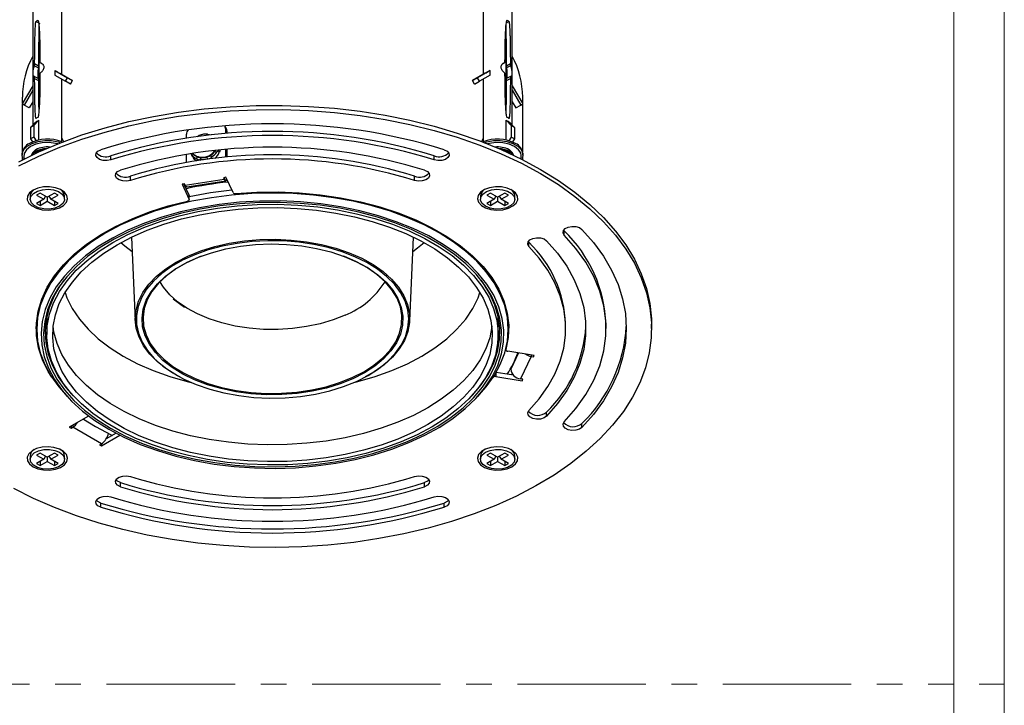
# Model space of a CAD drawing. Header units: millimetres. Extents: x 0 to 594, y 0 to 420.
# Tile 5 of 6: x 399 to 594, y 206 to 341. Entities that reach past the tile are written whole.
import ezdxf

# ---------------------------------------------------------------- set-up
doc = ezdxf.new("R2010")
doc.units = ezdxf.units.MM
doc.header["$LTSCALE"] = 2
doc.linetypes.add('CENTERX2', pattern=[20.32, 12.7, -2.54, 2.54, -2.54])
for name, color, linetype, lineweight in [('DGA-lighting', 7, 'Continuous', 0), ('DGA-quote', 251, 'Continuous', 0), ('DGA-txt', 7, 'Continuous', 0)]:
    doc.layers.add(name, color=color, linetype=linetype, lineweight=lineweight)

msp = doc.modelspace()

# ---------------------------------------------------------------- linework, layer by layer
at = {"layer": 'DGA-lighting', "linetype": 'Continuous', "lineweight": 25}
for p, q in [((401.76, 347.27), (401.76, 320.53)), ((407.56, 330.53), (407.56, 347.27)), ((490.86, 347.27), (490.86, 330.53)), ((496.66, 320.53), (496.66, 347.27)), ((402.44, 341.04), (403.16, 340.63)), ((495.48, 340.75), (495.98, 341.04)), ((402.96, 340.55), (402.96, 323.75)), ((495.46, 322.9), (495.46, 340.49)), ((403.21, 333.24), (403.21, 332.88)), ((495.21, 332.88), (495.21, 333.24)), ((402.15, 332.26), (402.15, 332.63)), ((402.9, 332.2), (402.15, 332.63)), ((402.15, 332.26), (402.9, 331.83)), ((402.9, 332.2), (402.9, 331.83)), ((403.21, 332.88), (403.75, 332.57)), ((406.16, 331.34), (406.16, 330.42)), ((406.16, 331.34), (408.66, 329.9)), ((492.26, 331.34), (489.76, 329.9)), ((492.26, 330.42), (492.26, 331.34)), ((495.21, 332.88), (494.7, 332.58)), ((496.27, 332.63), (495.52, 332.2)), ((496.27, 332.26), (495.52, 331.83)), ((495.52, 331.83), (495.52, 332.2)), ((496.27, 332.63), (496.27, 332.26)), ((402.15, 329.77), (402.15, 330.14)), ((402.15, 330.14), (402.9, 329.71)), ((402.15, 329.77), (402.9, 329.34)), ((402.9, 329.71), (402.9, 329.34)), ((403.21, 330.76), (403.21, 330.39)), ((406.16, 330.42), (408.26, 329.2)), ((407.15, 330.77), (409.65, 329.32)), ((407.56, 317.2), (407.56, 329.61)), ((408.26, 329.2), (408.66, 329.9)), ((409.65, 329.32), (408.66, 329.9)), ((409.25, 328.63), (409.65, 329.32)), ((491.27, 330.77), (488.77, 329.32)), ((488.77, 329.32), (489.76, 329.9)), ((489.17, 328.63), (488.77, 329.32)), ((490.16, 329.2), (489.76, 329.9)), ((492.26, 330.42), (490.16, 329.2)), ((490.86, 329.61), (490.86, 317.2)), ((495.21, 330.39), (495.21, 330.76)), ((496.27, 330.14), (495.52, 329.71)), ((495.52, 329.34), (496.27, 329.77)), ((495.52, 329.34), (495.52, 329.71)), ((496.27, 330.14), (496.27, 329.77)), ((401.76, 328.32), (399.68, 324.71)), ((401.76, 327.4), (400.08, 324.48)), ((409.25, 328.63), (408.26, 329.2)), ((489.17, 328.63), (490.16, 329.2)), ((496.66, 328.32), (498.75, 324.71)), ((496.66, 327.4), (498.35, 324.48)), ((399.71, 326.04), (399.71, 324.77)), ((498.71, 324.77), (498.71, 326.04)), ((400.08, 324.48), (399.68, 324.71)), ((399.71, 324.69), (399.71, 315.25)), ((401.07, 323.91), (400.08, 324.48)), ((401.76, 325.11), (401.07, 323.91)), ((496.66, 325.11), (497.36, 323.91)), ((497.36, 323.91), (498.35, 324.48)), ((498.35, 324.48), (498.75, 324.71)), ((498.71, 315.25), (498.71, 324.69)), ((402.96, 321.5), (401.98, 320.45)), ((402.96, 317.56), (402.96, 321.5)), ((495.47, 317.56), (495.47, 321.5)), ((495.47, 321.5), (496.45, 320.45)), ((402.32, 321.13), (401.34, 320.08)), ((401.98, 320.45), (401.34, 320.08)), ((401.34, 320.08), (401.34, 317.79)), ((401.98, 320.45), (401.98, 318.16)), ((440.08, 319.75), (439.82, 320.31)), ((439.91, 319.9), (439.91, 318.85)), ((440.17, 319.34), (439.91, 319.9)), ((496.1, 321.13), (497.08, 320.08)), ((496.45, 320.45), (496.45, 318.16)), ((497.08, 320.08), (496.45, 320.45)), ((497.08, 320.08), (497.08, 317.79)), ((401.98, 318.16), (401.34, 317.79)), ((401.34, 317.79), (401.74, 317.19)), ((401.98, 318.16), (402.45, 317.44)), ((407.56, 317.92), (407.86, 317.25)), ((432.18, 317.94), (432.18, 318.7)), ((436.4, 318.73), (437.07, 318.58)), ((440.17, 319.34), (440.17, 318.87)), ((490.86, 317.92), (490.56, 317.25)), ((496.45, 318.16), (495.97, 317.44)), ((497.08, 317.79), (496.45, 318.16)), ((497.08, 317.79), (496.68, 317.19)), ((439.91, 315.7), (439.91, 314.18)), ((440.17, 315.73), (440.17, 314.21)), ((399.66, 314.85), (399.66, 314.61)), ((399.71, 314.21), (399.71, 313.66)), ((402.61, 315.22), (402.11, 314.82)), ((417.21, 313.64), (417.21, 314.46)), ((432.18, 313.14), (432.18, 314.73)), ((433.11, 314.82), (433.27, 314.47)), ((433.48, 314.81), (433.18, 314.72)), ((433.18, 314.72), (433.25, 314.55)), ((433.43, 314.16), (433.36, 314.33)), ((434.38, 314.25), (434.14, 313.92)), ((434.68, 314.17), (434.87, 314.14)), ((435.11, 314.11), (434.83, 313.72)), ((434.83, 313.72), (434.9, 313.58)), ((435.1, 314.11), (434.87, 314.14)), ((436.22, 314.23), (436.3, 313.86)), ((436.96, 314.57), (437.05, 314.18)), ((437.05, 314.18), (437.12, 314.01)), ((437.79, 315.33), (438.17, 315.16)), ((438.67, 315.29), (438.78, 315.25)), ((438.78, 315.25), (438.7, 315.41)), ((481.21, 313.64), (481.21, 314.46)), ((498.71, 313.66), (498.71, 314.21)), ((498.76, 314.61), (498.76, 314.85)), ((421.09, 309.6), (421.09, 310.42)), ((431.92, 308.65), (439.65, 309.84)), ((440, 310.2), (439.52, 310.12)), ((439.52, 310.12), (439.65, 309.84)), ((439.65, 310.14), (439.65, 309.84)), ((441.4, 307.19), (440, 310.2)), ((477.33, 309.6), (477.33, 310.42)), ((431.79, 308.93), (431.31, 308.85)), ((431.31, 308.85), (432.7, 305.84)), ((432.7, 306.66), (431.66, 308.91)), ((431.92, 308.65), (431.79, 308.93)), ((432.23, 308.3), (439.95, 309.5)), ((401.26, 306.52), (401.26, 305.87)), ((403.25, 307.09), (402.54, 306.69)), ((402.54, 306.69), (403.96, 305.87)), ((403.96, 305.87), (402.54, 305.05)), ((404.66, 306.28), (403.25, 307.09)), ((404.33, 306.47), (403.96, 305.87)), ((406.08, 307.09), (404.66, 306.28)), ((404.66, 306.28), (404.66, 305.46)), ((404.99, 306.47), (405.37, 305.87)), ((405.37, 305.87), (406.79, 306.69)), ((406.79, 305.05), (405.37, 305.87)), ((406.79, 306.69), (406.08, 307.09)), ((408.06, 305.87), (408.06, 306.52)), ((432.7, 305.84), (432.7, 306.66)), ((432.72, 305.77), (432.72, 306.59)), ((490.36, 306.52), (490.36, 305.87)), ((492.34, 307.09), (491.64, 306.69)), ((491.64, 306.69), (493.05, 305.87)), ((493.05, 305.87), (491.64, 305.05)), ((493.76, 306.28), (492.34, 307.09)), ((493.43, 306.47), (493.05, 305.87)), ((495.17, 307.09), (493.76, 306.28)), ((493.76, 306.28), (493.76, 305.46)), ((494.09, 306.47), (494.47, 305.87)), ((494.47, 305.87), (495.88, 306.69)), ((495.88, 305.05), (494.47, 305.87)), ((495.88, 306.69), (495.17, 307.09)), ((497.16, 305.87), (497.16, 306.52)), ((402.54, 305.05), (403.25, 304.65)), ((403.25, 304.65), (404.66, 305.46)), ((403.25, 305.46), (403.25, 304.65)), ((404.66, 305.46), (406.08, 304.65)), ((406.08, 305.46), (406.08, 304.65)), ((406.08, 304.65), (406.79, 305.05)), ((491.64, 305.05), (492.34, 304.65)), ((492.34, 304.65), (493.76, 305.46)), ((492.34, 305.46), (492.34, 304.65)), ((493.76, 305.46), (495.17, 304.65)), ((495.17, 305.46), (495.17, 304.65)), ((495.17, 304.65), (495.88, 305.05)), ((421.29, 298.35), (422.06, 281.85)), ((476.36, 281.85), (477.13, 298.35)), ((506.94, 299.6), (506.81, 299.76)), ((506.94, 298.79), (506.94, 299.6)), ((499.94, 297.37), (499.82, 297.52)), ((499.94, 296.55), (499.94, 297.37)), ((431.78, 284.43), (429.54, 286.1)), ((402.63, 282.63), (402.56, 281.13)), ((404.56, 282.75), (404.56, 279.09)), ((493.86, 279.09), (493.86, 282.75)), ((495.86, 281.13), (495.79, 282.63)), ((402.56, 281.13), (402.56, 280.15)), ((495.86, 280.15), (495.86, 281.13)), ((507.21, 280.32), (507.21, 281.13)), ((515.21, 280.32), (515.21, 281.13)), ((524.21, 280.32), (524.21, 281.13)), ((495.39, 276.33), (495.39, 276.08)), ((495.4, 276.36), (495.4, 276.13)), ((500.97, 275), (495.76, 275.81)), ((497.85, 275.48), (496.36, 272.27)), ((500.36, 274.8), (498.29, 270.33)), ((500.36, 275.09), (500.36, 274.8)), ((500.36, 274.8), (500.84, 274.72)), ((500.84, 275.02), (500.84, 274.72)), ((500.84, 274.72), (500.97, 275)), ((493.43, 271.57), (493.43, 270.79)), ((493.43, 270.79), (498.64, 269.98)), ((496.88, 271.07), (493.45, 271.6)), ((496.36, 272.42), (496.36, 272.27)), ((496.66, 271.1), (496.66, 271.34)), ((498.77, 270.26), (498.29, 270.33)), ((498.64, 270.28), (498.64, 269.98)), ((498.64, 269.98), (498.77, 270.26)), ((407.84, 267.7), (408.6, 266.87)), ((489.82, 266.87), (490.58, 267.7)), ((412.81, 262.97), (412.86, 263.01)), ((503.44, 262.96), (503.44, 263.78)), ((412.81, 262.97), (408.99, 260.77)), ((409.7, 261.18), (409.7, 260.77)), ((411.82, 262.41), (414.21, 260.93)), ((510.43, 260.73), (510.43, 261.54)), ((408.99, 260.77), (409.35, 260.57)), ((409.35, 260.98), (409.35, 260.57)), ((409.35, 260.57), (409.7, 260.77)), ((415.36, 257.51), (409.7, 260.77)), ((415.36, 257.1), (419.02, 259.21)), ((418.27, 259.6), (416.29, 258.46)), ((415.36, 257.51), (415, 257.3)), ((415, 257.3), (415.36, 257.1)), ((415.36, 257.51), (415.36, 257.1)), ((403.25, 255.66), (402.54, 255.25)), ((402.54, 255.25), (403.96, 254.44)), ((404.66, 254.84), (403.25, 255.66)), ((406.08, 255.66), (404.66, 254.84)), ((405.37, 254.44), (406.79, 255.25)), ((406.79, 255.25), (406.08, 255.66)), ((492.34, 255.66), (491.64, 255.25)), ((491.64, 255.25), (493.05, 254.44)), ((493.76, 254.84), (492.34, 255.66)), ((495.17, 255.66), (493.76, 254.84)), ((494.47, 254.44), (495.88, 255.25)), ((495.88, 255.25), (495.17, 255.66)), ((401.26, 255.09), (401.26, 254.44)), ((403.96, 254.44), (402.54, 253.62)), ((402.54, 253.62), (403.25, 253.21)), ((403.25, 253.21), (404.66, 254.03)), ((403.25, 254.03), (403.25, 253.21)), ((404.33, 255.04), (403.96, 254.44)), ((404.66, 254.84), (404.66, 254.03)), ((404.66, 254.03), (406.08, 253.21)), ((404.99, 255.04), (405.37, 254.44)), ((406.79, 253.62), (405.37, 254.44)), ((406.08, 254.03), (406.08, 253.21)), ((406.08, 253.21), (406.79, 253.62)), ((408.06, 254.44), (408.06, 255.09)), ((490.36, 255.09), (490.36, 254.44)), ((493.05, 254.44), (491.64, 253.62)), ((491.64, 253.62), (492.34, 253.21)), ((492.34, 253.21), (493.76, 254.03)), ((492.34, 254.03), (492.34, 253.21)), ((493.43, 255.04), (493.05, 254.44)), ((493.76, 254.84), (493.76, 254.03)), ((493.76, 254.03), (495.17, 253.21)), ((494.09, 255.04), (494.47, 254.44)), ((495.88, 253.62), (494.47, 254.44)), ((495.17, 254.03), (495.17, 253.21)), ((495.17, 253.21), (495.88, 253.62)), ((497.16, 254.44), (497.16, 255.09)), ((419.15, 249.01), (419.15, 249.83)), ((479.27, 249.01), (479.27, 249.83)), ((415.27, 244.97), (415.27, 245.79)), ((483.15, 244.97), (483.15, 245.79))]:
    msp.add_line(p, q, dxfattribs=at)
at = {"layer": 'DGA-lighting', "linetype": 'Continuous', "lineweight": 25, "flags": 128}
for points in [[(398.99, 313.29), (402.96, 315.22), (407.14, 316.98), (411.52, 318.57), (416.09, 319.98), (420.81, 321.21), (425.67, 322.24), (430.63, 323.08), (435.69, 323.72), (440.81, 324.16), (445.98, 324.39), (451.15, 324.42), (456.32, 324.23), (461.46, 323.85), (466.53, 323.26), (471.52, 322.47), (476.41, 321.48), (481.17, 320.3), (485.77, 318.94), (490.2, 317.39), (494.44, 315.67), (498.46, 313.79), (502.24, 311.75)], [(398.99, 312.48), (402.96, 314.4), (407.14, 316.16), (411.52, 317.75), (416.09, 319.16), (420.81, 320.39), (425.67, 321.42), (430.63, 322.26), (435.69, 322.9), (440.81, 323.34), (445.98, 323.57), (451.15, 323.6), (456.32, 323.42), (461.46, 323.03), (466.53, 322.44), (471.52, 321.65), (476.41, 320.67), (481.17, 319.49), (485.77, 318.12), (490.2, 316.57), (494.44, 314.85), (498.46, 312.97), (502.24, 310.93)], [(440.08, 319.75), (440.14, 319.58), (440.17, 319.34)], [(399.66, 314.61), (399.69, 314.9), (400.01, 315.67), (400.68, 316.35), (401.64, 316.91), (402.83, 317.29), (404.15, 317.48), (405.51, 317.45), (406.81, 317.21), (407.33, 317.05)], [(406.71, 316.81), (406.31, 316.9), (405, 317.07), (403.66, 317.01), (402.41, 316.74), (401.34, 316.28), (400.54, 315.66), (400.07, 314.94), (399.98, 314.17), (400.05, 313.83)], [(402.4, 315.67), (401.76, 315.14), (401.48, 314.53)], [(403.96, 315.66), (403.49, 315.57), (402.61, 315.22)], [(417.21, 313.64), (416.47, 313.5), (415.69, 313.54), (415, 313.75), (414.5, 314.09), (414.26, 314.52), (414.32, 314.97), (414.68, 315.37), (415.27, 315.66)], [(483.15, 315.66), (483.74, 315.37), (484.1, 314.97), (484.17, 314.52), (483.93, 314.09), (483.42, 313.75), (482.73, 313.54), (481.95, 313.5), (481.21, 313.64)], [(491.09, 317.05), (491.61, 317.21), (492.91, 317.45), (494.27, 317.48), (495.59, 317.29), (496.78, 316.91), (497.74, 316.35), (498.41, 315.67), (498.73, 314.9), (498.76, 314.61)], [(498.17, 315.29), (497.88, 315.66), (497.08, 316.28), (496.01, 316.74), (494.76, 317.01), (493.42, 317.07), (492.12, 316.9), (491.72, 316.81)], [(496.95, 314.53), (496.66, 315.14), (496.02, 315.67)], [(399.89, 313.75), (399.74, 314.12), (399.66, 314.61)], [(402.4, 315.34), (401.76, 314.82), (401.61, 314.59)], [(496.81, 314.59), (496.66, 314.82), (496.02, 315.34)], [(498.76, 314.61), (498.69, 314.12), (498.53, 313.75)], [(502.24, 311.75), (505.78, 309.56), (509.04, 307.24), (512.02, 304.8), (514.7, 302.24), (517.06, 299.58), (519.11, 296.84), (520.82, 294.01), (522.18, 291.13), (523.21, 288.2), (523.87, 285.24), (524.19, 282.25), (524.21, 281.13)], [(502.24, 310.93), (505.78, 308.75), (509.04, 306.43), (512.02, 303.98), (514.7, 301.42), (517.06, 298.76), (519.11, 296.02), (520.82, 293.2), (522.18, 290.31), (523.21, 287.38), (523.87, 284.42), (524.19, 281.44), (524.14, 278.45), (523.74, 275.47), (522.98, 272.51), (521.87, 269.59), (520.42, 266.72), (518.63, 263.92), (516.5, 261.19), (514.06, 258.56), (511.3, 256.03), (508.25, 253.61), (504.92, 251.33), (501.32, 249.18), (497.48, 247.18), (493.4, 245.33), (489.11, 243.66), (484.64, 242.15), (479.99, 240.83), (475.2, 239.7), (470.28, 238.76), (465.27, 238.02), (460.18, 237.49), (455.03, 237.15), (449.86, 237.02), (444.68, 237.1), (439.53, 237.38), (434.42, 237.87), (429.38, 238.56), (424.44, 239.45), (419.62, 240.53), (414.93, 241.81), (410.41, 243.26), (406.08, 244.9), (401.95, 246.7), (398.04, 248.66)], [(421.09, 309.6), (420.35, 309.46), (419.57, 309.5), (418.88, 309.71), (418.37, 310.05), (418.14, 310.48), (418.2, 310.93), (418.56, 311.33), (419.15, 311.62)], [(439.65, 309.84), (439.75, 309.66), (439.85, 309.54), (439.94, 309.5), (440.01, 309.53), (440.08, 309.64), (440.13, 309.82), (440.14, 309.89)], [(479.27, 311.62), (479.87, 311.33), (480.22, 310.93), (480.29, 310.48), (480.05, 310.05), (479.55, 309.71), (478.85, 309.5), (478.07, 309.46), (477.33, 309.6)], [(401.84, 307.67), (401.13, 307.11), (400.73, 306.46), (400.69, 305.77), (401, 305.11), (401.63, 304.53), (402.54, 304.08), (403.63, 303.8), (404.81, 303.73), (405.98, 303.85), (407.04, 304.18), (407.88, 304.66), (408.44, 305.27), (408.66, 305.95), (408.53, 306.63), (408.05, 307.26), (407.27, 307.78), (406.26, 308.15), (405.11, 308.33), (403.92, 308.3), (402.79, 308.08), (401.84, 307.67)], [(407.07, 304.48), (406.16, 304.11), (405.08, 303.92), (403.97, 303.95), (402.92, 304.18), (402.07, 304.6), (401.5, 305.16), (401.27, 305.79), (401.41, 306.43), (401.9, 307.01), (402.69, 307.47), (403.69, 307.75), (404.8, 307.83), (405.9, 307.7), (406.86, 307.37), (407.58, 306.87), (407.99, 306.27), (408.04, 305.63), (407.72, 305.01), (407.07, 304.48)], [(432.23, 308.3), (432.21, 308.3), (432.12, 308.34), (432.02, 308.46), (431.92, 308.65)], [(496.59, 307.67), (495.63, 308.08), (494.5, 308.3), (493.31, 308.33), (492.16, 308.15), (491.15, 307.78), (490.37, 307.26), (489.9, 306.63), (489.76, 305.95), (489.98, 305.27), (490.54, 304.66), (491.38, 304.18), (492.44, 303.85), (493.61, 303.73), (494.79, 303.8), (495.89, 304.08), (496.79, 304.53), (497.43, 305.11), (497.73, 305.77), (497.69, 306.46), (497.3, 307.11), (496.59, 307.67)], [(491.36, 304.48), (490.7, 305.01), (490.39, 305.63), (490.43, 306.27), (490.84, 306.87), (491.56, 307.37), (492.52, 307.7), (493.62, 307.83), (494.73, 307.75), (495.73, 307.47), (496.53, 307.01), (497.02, 306.43), (497.16, 305.79), (496.93, 305.16), (496.35, 304.6), (495.5, 304.18), (494.46, 303.95), (493.34, 303.92), (492.27, 304.11), (491.36, 304.48)], [(490.58, 267.7), (491.49, 268.77), (493.05, 270.94), (494.27, 273.18), (495.15, 275.48), (495.68, 277.81), (495.86, 280.15), (495.68, 282.5), (495.15, 284.83), (494.27, 287.12), (493.05, 289.36), (491.49, 291.53), (489.61, 293.62), (487.42, 295.6), (484.95, 297.46), (482.2, 299.2), (479.2, 300.78), (475.97, 302.21), (472.54, 303.48), (468.93, 304.56), (465.17, 305.46), (461.29, 306.17), (457.31, 306.67), (453.28, 306.98), (449.21, 307.08), (445.15, 306.98), (441.11, 306.67), (437.14, 306.17), (433.26, 305.46), (429.5, 304.56), (425.89, 303.48), (422.45, 302.21), (419.23, 300.78), (416.22, 299.2), (413.48, 297.46), (411, 295.6), (408.81, 293.62), (406.93, 291.53), (405.37, 289.36), (404.15, 287.12), (403.27, 284.83), (402.74, 282.5), (402.56, 280.15), (402.74, 277.81), (403.27, 275.48), (404.15, 273.18), (405.37, 270.94), (406.93, 268.77), (407.84, 267.7)], [(432.7, 306.66), (432.72, 306.61), (432.72, 306.59)], [(441.96, 306.98), (446.12, 307.25), (450.31, 307.3), (454.49, 307.13), (458.63, 306.75), (462.69, 306.16), (466.64, 305.36), (470.45, 304.36), (474.1, 303.16), (477.54, 301.79), (480.75, 300.24), (483.72, 298.53), (486.4, 296.67), (488.79, 294.68), (490.86, 292.58), (492.59, 290.38), (493.98, 288.1), (495, 285.75), (495.66, 283.36), (495.95, 280.95), (495.86, 278.53), (495.4, 276.13)], [(405.56, 270.66), (404.85, 271.81), (403.71, 274.13), (402.93, 276.51), (402.52, 278.92), (402.49, 281.33), (402.84, 283.74), (403.56, 286.13), (404.64, 288.46), (406.08, 290.73), (407.87, 292.92), (409.99, 295.01), (412.43, 296.97), (415.16, 298.81), (418.16, 300.49), (421.42, 302.02), (424.89, 303.37), (428.56, 304.53), (432.4, 305.5)], [(416.83, 260.4), (419.81, 258.82), (423.03, 257.4), (426.46, 256.15), (430.06, 255.07), (433.81, 254.19), (437.68, 253.5), (441.65, 253.02), (445.67, 252.73), (449.72, 252.65), (453.76, 252.78), (457.77, 253.12), (461.72, 253.66), (465.56, 254.39), (469.28, 255.33), (472.84, 256.44), (476.21, 257.74), (479.38, 259.2), (482.31, 260.81), (484.97, 262.57), (487.36, 264.46), (489.45, 266.47), (491.23, 268.57), (492.67, 270.75), (493.78, 273), (494.54, 275.3), (494.94, 277.63), (494.99, 279.97), (494.67, 282.3), (494, 284.61), (492.98, 286.87), (491.62, 289.07), (489.93, 291.2), (487.91, 293.23), (485.6, 295.15), (483, 296.94), (480.13, 298.6), (477.03, 300.1), (473.7, 301.43), (470.18, 302.6), (466.5, 303.57), (462.69, 304.36), (458.77, 304.95), (454.77, 305.34), (450.73, 305.52), (446.68, 305.49), (442.65, 305.26), (438.67, 304.82), (434.77, 304.18), (430.98, 303.35), (427.34, 302.32), (423.87, 301.12), (420.6, 299.74), (417.55, 298.2), (414.75, 296.51), (412.22, 294.68), (409.98, 292.73), (408.04, 290.68), (406.43, 288.53), (405.15, 286.31), (404.22, 284.03), (403.64, 281.72), (403.41, 279.38), (403.55, 277.05), (404.04, 274.72), (404.89, 272.44), (406.08, 270.2), (407.61, 268.04), (409.46, 265.96), (411.63, 263.98), (414.09, 262.12), (416.83, 260.4)], [(417.18, 260.6), (420.14, 259.04), (423.32, 257.63), (426.71, 256.4), (430.27, 255.34), (433.98, 254.46), (437.81, 253.78), (441.73, 253.3), (445.71, 253.02), (449.71, 252.94), (453.71, 253.07), (457.68, 253.4), (461.58, 253.93), (465.38, 254.66), (469.06, 255.58), (472.58, 256.69), (475.92, 257.97), (479.05, 259.41), (481.94, 261.01), (484.58, 262.75), (486.95, 264.62), (489.01, 266.61), (490.77, 268.68), (492.2, 270.85), (493.29, 273.07), (494.04, 275.34), (494.44, 277.65), (494.49, 279.96), (494.18, 282.27), (493.51, 284.55), (492.51, 286.79), (491.16, 288.97), (489.48, 291.07), (487.49, 293.07), (485.2, 294.97), (482.63, 296.75), (479.8, 298.38), (476.72, 299.87), (473.43, 301.19), (469.96, 302.34), (466.32, 303.31), (462.54, 304.09), (458.66, 304.67), (454.71, 305.05), (450.71, 305.23), (446.71, 305.2), (442.72, 304.97), (438.78, 304.54), (434.93, 303.91), (431.18, 303.08), (427.58, 302.07), (424.15, 300.88), (420.91, 299.51), (417.9, 297.99), (415.13, 296.32), (412.62, 294.51), (410.4, 292.58), (408.49, 290.55), (406.9, 288.43), (405.63, 286.23), (404.71, 283.98), (404.14, 281.69), (403.91, 279.38), (404.05, 277.07), (404.53, 274.77), (405.37, 272.51), (406.55, 270.3), (408.06, 268.16), (409.9, 266.1), (412.04, 264.14), (414.47, 262.31), (417.18, 260.6)], [(480.78, 260.87), (477.83, 259.31), (474.64, 257.9), (471.25, 256.67), (467.68, 255.62), (463.96, 254.76), (460.12, 254.1), (456.2, 253.63), (452.22, 253.37), (448.21, 253.32), (444.21, 253.48), (440.26, 253.84), (436.37, 254.4), (432.59, 255.17), (428.94, 256.13), (425.46, 257.27), (422.16, 258.58), (419.09, 260.07), (416.25, 261.7), (413.69, 263.48), (411.41, 265.38), (409.43, 267.39), (407.77, 269.5), (406.45, 271.68), (405.47, 273.92), (404.84, 276.21), (404.57, 278.51), (404.66, 280.83), (405.11, 283.12), (405.91, 285.39), (407.07, 287.61), (408.56, 289.75), (410.38, 291.81), (412.51, 293.77), (414.94, 295.61), (417.64, 297.32), (420.6, 298.88), (423.78, 300.28), (427.18, 301.51), (430.75, 302.56), (434.46, 303.42), (438.3, 304.09), (442.23, 304.55), (446.21, 304.81), (450.21, 304.86), (454.21, 304.71), (458.17, 304.34), (462.05, 303.78), (465.83, 303.01), (469.48, 302.06), (472.97, 300.92), (476.26, 299.6), (479.34, 298.12), (482.17, 296.48), (484.74, 294.71), (487.02, 292.81), (488.99, 290.79), (490.65, 288.69), (491.98, 286.5), (492.95, 284.26), (493.58, 281.98), (493.85, 279.67), (493.76, 277.36), (493.31, 275.06), (492.51, 272.79), (491.36, 270.58), (489.86, 268.43), (488.05, 266.37), (485.91, 264.41), (483.49, 262.57), (480.78, 260.87)], [(479.97, 261.33), (477.09, 259.81), (473.98, 258.45), (470.68, 257.25), (467.2, 256.23), (463.58, 255.39), (459.84, 254.74), (456.02, 254.29), (452.14, 254.04), (448.24, 253.99), (444.34, 254.14), (440.49, 254.49), (436.7, 255.04), (433.02, 255.78), (429.46, 256.72), (426.07, 257.83), (422.86, 259.11), (419.86, 260.56), (417.1, 262.15), (414.6, 263.88), (412.38, 265.73), (410.45, 267.69), (408.84, 269.74), (407.55, 271.87), (406.6, 274.05), (405.98, 276.28), (405.72, 278.53), (405.81, 280.78), (406.25, 283.02), (407.03, 285.23), (408.15, 287.39), (409.61, 289.48), (411.38, 291.48), (413.45, 293.39), (415.82, 295.19), (418.45, 296.85), (421.33, 298.37), (424.44, 299.73), (427.74, 300.93), (431.22, 301.96), (434.84, 302.79), (438.58, 303.44), (442.41, 303.89), (446.29, 304.15), (450.19, 304.2), (454.08, 304.05), (457.94, 303.69), (461.72, 303.14), (465.41, 302.4), (468.96, 301.47), (472.35, 300.35), (475.56, 299.07), (478.56, 297.63), (481.32, 296.03), (483.82, 294.3), (486.04, 292.45), (487.97, 290.49), (489.58, 288.44), (490.87, 286.31), (491.83, 284.13), (492.44, 281.9), (492.7, 279.66), (492.61, 277.4), (492.18, 275.16), (491.39, 272.96), (490.27, 270.8), (488.82, 268.71), (487.05, 266.7), (484.97, 264.79), (482.6, 263), (479.97, 261.33)], [(432.4, 305.5), (432.48, 305.52), (432.56, 305.55), (432.62, 305.59), (432.67, 305.64), (432.7, 305.69), (432.72, 305.74), (432.72, 305.79), (432.7, 305.84)], [(506.94, 298.79), (506.7, 299.22), (506.76, 299.67), (507.12, 300.07), (507.72, 300.36), (508.46, 300.5), (509.24, 300.46), (509.93, 300.25), (510.43, 299.91)], [(499.94, 296.55), (499.7, 296.98), (499.77, 297.43), (500.12, 297.83), (500.72, 298.12), (501.46, 298.26), (502.24, 298.22), (502.93, 298.01), (503.44, 297.67)], [(506.94, 261.84), (509.25, 264.49), (511.2, 267.24), (512.78, 270.06), (513.96, 272.95), (514.76, 275.88), (515.16, 278.83), (515.16, 281.8), (514.76, 284.76), (513.96, 287.69), (512.78, 290.57), (511.2, 293.4), (509.25, 296.14), (506.94, 298.79)], [(510.43, 299.91), (512.73, 297.3), (514.69, 294.61), (516.3, 291.84), (517.57, 289.01), (518.48, 286.14), (519.03, 283.24), (519.21, 280.32), (519.03, 277.4), (518.48, 274.49), (517.57, 271.62), (516.3, 268.79), (514.69, 266.02), (512.73, 263.33), (510.43, 260.73)], [(421.42, 295.49), (420.01, 296.58), (419.21, 297.27)], [(465.81, 269.85), (468.13, 271.02), (470.19, 272.34), (471.98, 273.79), (473.48, 275.34), (474.66, 276.98), (475.51, 278.69), (476.01, 280.44), (476.17, 282.21), (475.97, 283.99), (475.43, 285.74), (474.54, 287.44), (473.32, 289.07), (471.79, 290.61), (469.97, 292.04), (467.87, 293.34), (465.53, 294.5), (462.98, 295.49), (460.25, 296.31), (457.37, 296.94), (454.39, 297.39), (451.34, 297.63), (448.27, 297.67), (445.2, 297.5), (442.19, 297.14), (439.27, 296.58), (436.48, 295.83), (433.85, 294.9), (431.43, 293.81), (429.23, 292.56), (427.3, 291.18), (425.65, 289.68), (424.31, 288.08), (423.3, 286.4), (422.62, 284.67), (422.29, 282.9), (422.31, 281.12), (422.68, 279.36), (423.4, 277.63), (424.45, 275.96), (425.83, 274.37), (427.51, 272.88), (429.47, 271.52), (431.69, 270.29), (434.14, 269.21), (436.79, 268.3), (439.6, 267.57), (442.53, 267.04), (445.55, 266.69), (448.62, 266.55), (451.69, 266.62), (454.74, 266.88), (457.71, 267.34), (460.57, 268), (463.28, 268.84), (465.81, 269.85)], [(465.11, 270.37), (462.59, 269.37), (459.89, 268.54), (457.03, 267.91), (454.07, 267.47), (451.03, 267.25), (447.98, 267.22), (444.93, 267.41), (441.95, 267.81), (439.07, 268.41), (436.34, 269.19), (433.78, 270.16), (431.44, 271.3), (429.35, 272.59), (427.54, 274.01), (426.03, 275.55), (424.85, 277.18), (424.01, 278.88), (423.52, 280.62), (423.4, 282.38), (423.63, 284.15), (424.23, 285.88), (425.18, 287.56), (426.46, 289.16), (428.06, 290.66), (429.96, 292.05), (432.13, 293.29), (434.54, 294.38), (437.16, 295.3), (439.95, 296.03), (442.86, 296.56), (445.87, 296.89), (448.92, 297.02), (451.97, 296.93), (454.99, 296.64), (457.93, 296.14), (460.74, 295.45), (463.39, 294.57), (465.84, 293.51), (468.06, 292.3), (470.02, 290.94), (471.68, 289.46), (473.03, 287.87), (474.04, 286.21), (474.7, 284.48), (475.01, 282.72), (474.95, 280.96), (474.54, 279.21), (473.76, 277.5), (472.65, 275.86), (471.2, 274.3), (469.44, 272.85), (467.41, 271.54), (465.11, 270.37)], [(432.49, 294.62), (435.04, 295.64), (437.77, 296.49), (440.65, 297.15), (443.64, 297.61), (446.71, 297.88), (449.81, 297.94), (452.9, 297.8), (455.94, 297.46), (458.9, 296.92), (461.73, 296.18), (464.39, 295.27), (466.86, 294.19), (469.1, 292.95), (471.08, 291.57), (472.77, 290.07), (474.16, 288.47), (475.22, 286.79), (475.94, 285.04), (476.31, 283.27), (476.33, 281.48), (476, 279.7), (475.32, 277.95), (474.3, 276.26), (472.95, 274.65), (471.29, 273.14), (469.34, 271.75), (467.57, 270.72)], [(479.22, 297.27), (477.89, 296.16), (477, 295.49)], [(499.94, 264.08), (501.97, 266.41), (503.69, 268.82), (505.07, 271.3), (506.12, 273.84), (506.82, 276.41), (507.17, 279.01), (507.17, 281.62), (506.82, 284.22), (506.12, 286.79), (505.07, 289.33), (503.69, 291.81), (501.97, 294.22), (499.94, 296.55)], [(503.44, 297.67), (505.61, 295.18), (507.44, 292.6), (508.92, 289.95), (510.04, 287.24), (510.79, 284.49), (511.16, 281.71), (511.16, 278.92), (510.79, 276.15), (510.04, 273.39), (508.92, 270.68), (507.44, 268.03), (505.61, 265.45), (503.44, 262.96)], [(430.85, 270.72), (430.41, 270.96), (428.3, 272.27), (426.46, 273.71), (424.92, 275.26), (423.69, 276.91), (422.8, 278.62), (422.25, 280.38), (422.05, 282.17), (422.21, 283.96), (422.72, 285.72), (423.57, 287.44), (424.76, 289.1), (426.27, 290.66), (428.08, 292.11), (430.16, 293.44), (432.49, 294.62)], [(435.09, 294.59), (434.66, 294.42), (432.26, 293.34), (430.11, 292.11), (428.23, 290.73), (426.63, 289.24), (425.36, 287.65), (424.42, 285.99), (423.83, 284.27), (423.59, 282.52), (423.72, 280.77), (424.2, 279.04), (425.03, 277.35), (426.21, 275.74), (427.7, 274.21), (429.5, 272.8), (431.57, 271.52), (433.9, 270.39), (436.43, 269.43), (439.15, 268.65), (442.01, 268.05), (444.97, 267.66), (447.99, 267.47), (451.02, 267.49), (454.03, 267.72), (456.97, 268.15), (459.81, 268.78), (462.49, 269.6), (464.99, 270.6), (464.99, 270.6)], [(464.99, 270.6), (467.27, 271.75), (469.29, 273.06), (471.03, 274.5), (472.47, 276.04), (473.58, 277.67), (474.34, 279.37), (474.76, 281.1), (474.81, 282.86), (474.51, 284.6), (473.85, 286.31), (472.84, 287.96), (471.51, 289.54), (469.86, 291.01), (467.92, 292.36), (465.72, 293.56), (463.34, 294.59)], [(408, 289.94), (407.18, 288.79), (405.92, 286.61), (405, 284.37), (404.43, 282.1), (404.21, 279.8), (404.35, 277.51), (404.83, 275.23), (405.66, 272.98), (406.83, 270.78), (408.33, 268.65), (409.8, 266.98)], [(463.56, 282.95), (461.2, 282.01), (458.65, 281.25), (455.96, 280.67), (453.17, 280.29), (450.32, 280.11), (447.45, 280.13), (444.61, 280.36), (441.83, 280.79), (439.17, 281.41), (436.67, 282.21), (434.35, 283.19), (432.26, 284.32), (430.42, 285.59), (428.87, 286.98), (427.63, 288.48), (426.95, 289.57)], [(488.63, 266.98), (488.75, 267.11), (490.49, 269.18), (491.92, 271.32), (493, 273.54), (493.75, 275.79), (494.14, 278.08), (494.19, 280.38), (493.88, 282.67), (493.22, 284.94), (492.22, 287.16), (490.88, 289.32), (490.43, 289.94)], [(408.17, 287.41), (408.55, 286.38), (409.6, 284.23), (411, 282.16), (412.72, 280.16), (414.75, 278.27), (417.07, 276.49), (419.67, 274.84), (422.52, 273.34), (425.6, 272), (428.88, 270.83), (432.34, 269.84), (433.12, 269.64)], [(465.3, 269.64), (466.09, 269.84), (469.54, 270.83), (472.82, 272), (475.9, 273.34), (478.75, 274.84), (481.35, 276.49), (483.68, 278.27), (485.71, 280.16), (487.43, 282.16), (488.82, 284.23), (489.88, 286.38), (490.26, 287.41)], [(402.6, 279.05), (402.52, 279.73), (402.47, 280.72)], [(479.97, 264.65), (477.09, 263.13), (473.98, 261.77), (470.68, 260.57), (467.2, 259.54), (463.58, 258.71), (459.84, 258.06), (456.02, 257.61), (452.14, 257.35), (448.24, 257.3), (444.34, 257.45), (440.49, 257.81), (436.7, 258.36), (433.02, 259.1), (429.46, 260.03), (426.07, 261.15), (422.86, 262.43), (419.86, 263.87), (417.1, 265.47), (414.6, 267.2), (412.38, 269.05), (410.45, 271.01), (408.84, 273.06), (407.55, 275.19), (406.6, 277.37), (405.98, 279.6), (405.81, 280.75)], [(492.62, 280.75), (492.61, 280.72), (492.18, 278.48), (491.39, 276.27), (490.27, 274.11), (488.82, 272.02), (487.05, 270.02), (484.97, 268.11), (482.6, 266.32), (479.97, 264.65)], [(495.96, 280.72), (495.86, 279.35), (495.82, 279.05)], [(495.4, 276.13), (495.39, 276.08), (495.4, 276.02), (495.43, 275.97), (495.47, 275.93), (495.53, 275.89), (495.6, 275.85), (495.67, 275.82), (495.76, 275.81)], [(503.44, 262.96), (502.93, 262.62), (502.24, 262.41), (501.46, 262.38), (500.72, 262.51), (500.12, 262.81), (499.77, 263.21), (499.7, 263.65), (499.94, 264.08)], [(510.43, 260.73), (509.93, 260.38), (509.24, 260.18), (508.46, 260.14), (507.72, 260.28), (507.12, 260.57), (506.76, 260.97), (506.7, 261.42), (506.94, 261.84)], [(414.21, 260.93), (417.3, 259.29), (417.54, 259.17)], [(401.84, 252.97), (402.79, 252.56), (403.92, 252.33), (405.11, 252.31), (406.26, 252.48), (407.27, 252.85), (408.05, 253.37), (408.53, 254), (408.66, 254.69), (408.44, 255.36), (407.88, 255.97), (407.04, 256.46), (405.98, 256.78), (404.81, 256.91), (403.63, 256.83), (402.54, 256.55), (401.63, 256.11), (401, 255.52), (400.69, 254.86), (400.73, 254.17), (401.13, 253.52), (401.84, 252.97)], [(407.07, 255.82), (407.72, 255.3), (408.04, 254.68), (407.99, 254.03), (407.58, 253.43), (406.86, 252.94), (405.9, 252.61), (404.8, 252.48), (403.69, 252.56), (402.69, 252.84), (401.9, 253.3), (401.41, 253.88), (401.27, 254.52), (401.5, 255.15), (402.07, 255.7), (402.92, 256.12), (403.97, 256.36), (405.08, 256.38), (406.16, 256.2), (407.07, 255.82)], [(496.59, 252.97), (497.3, 253.52), (497.69, 254.17), (497.73, 254.86), (497.43, 255.52), (496.79, 256.11), (495.89, 256.55), (494.79, 256.83), (493.61, 256.91), (492.44, 256.78), (491.38, 256.46), (490.54, 255.97), (489.98, 255.36), (489.76, 254.69), (489.9, 254), (490.37, 253.37), (491.15, 252.85), (492.16, 252.48), (493.31, 252.31), (494.5, 252.33), (495.63, 252.56), (496.59, 252.97)], [(491.36, 255.82), (492.27, 256.2), (493.34, 256.38), (494.46, 256.36), (495.5, 256.12), (496.35, 255.7), (496.93, 255.15), (497.16, 254.52), (497.02, 253.88), (496.53, 253.3), (495.73, 252.84), (494.73, 252.56), (493.62, 252.48), (492.52, 252.61), (491.56, 252.94), (490.84, 253.43), (490.43, 254.03), (490.39, 254.68), (490.7, 255.3), (491.36, 255.82)], [(419.15, 249.01), (418.56, 249.3), (418.2, 249.7), (418.14, 250.15), (418.37, 250.58), (418.88, 250.93), (419.57, 251.13), (420.35, 251.17), (421.09, 251.03)], [(419.15, 249.83), (418.56, 250.12), (418.25, 250.43)], [(477.33, 251.03), (478.07, 251.17), (478.85, 251.13), (479.55, 250.93), (480.05, 250.58), (480.29, 250.15), (480.22, 249.7), (479.87, 249.3), (479.27, 249.01)], [(480.17, 250.43), (479.87, 250.12), (479.27, 249.83)], [(415.27, 244.97), (414.68, 245.26), (414.32, 245.66), (414.26, 246.11), (414.5, 246.54), (415, 246.89), (415.69, 247.09), (416.47, 247.13), (417.21, 246.99)], [(415.27, 245.79), (414.68, 246.08), (414.37, 246.39)], [(481.21, 246.99), (481.95, 247.13), (482.73, 247.09), (483.42, 246.89), (483.93, 246.54), (484.17, 246.11), (484.1, 245.66), (483.74, 245.26), (483.15, 244.97)], [(484.05, 246.39), (483.74, 246.08), (483.15, 245.79)]]:
    msp.add_lwpolyline(points, dxfattribs=at)
at = {"layer": 'DGA-lighting', "linetype": 'Continuous', "lineweight": 25}
for centre, radius, start, end in [((403.98, 338.78), 2.73, 115.712, 124.2826), ((494.44, 338.78), 2.73, 55.7174, 64.288), ((417.46, 325.9), 17.74, 152.1671, 179.5413), ((480.85, 325.87), 17.86, 0.5513, 27.7403), ((403.98, 319.59), 2.73, 115.712, 124.2826), ((494.44, 319.59), 2.73, 55.7174, 64.288), ((449.21, 205.66), 115.12, 72.8546, 107.1454), ((433.5, 318.66), 1.32, 136.9864, 178.0412), ((438.95, 319.91), 0.952, 359.5968, 28.3667), ((404.68, 310.06), 7.7, 68.0361, 117.4852), ((449.21, 210.63), 108.64, 72.8713, 107.1287), ((449.21, 209.82), 108.64, 72.8713, 107.1287), ((493.74, 310.06), 7.7, 62.5148, 111.9639), ((402.14, 314.62), 2.49, 114.0627, 174.6172), ((404.64, 311.34), 4.87, 83.623, 117.3944), ((404.59, 311.18), 4.7, 91.5069, 117.6976), ((449.21, 214.09), 102.06, 72.8713, 107.1287), ((436.5, 316.13), 2.44, 338.7346, 347.6389), ((493.78, 311.34), 4.87, 62.6056, 96.377), ((493.84, 311.18), 4.7, 62.3024, 88.4931), ((494.13, 312.44), 3.24, 47.468, 83.9609), ((496.28, 314.62), 2.49, 5.3828, 65.9373), ((416.22, 316.77), 2.52, 222.8421, 293.2429), ((449.21, 219.18), 95.47, 72.8713, 107.1287), ((449.21, 218.36), 95.47, 72.8713, 107.1287), ((434.93, 315.85), 2.09, 212.8404, 247.601), ((435.03, 316.24), 2.1, 218.7254, 267.547), ((435.37, 317.08), 2.92, 227.638, 327.1624), ((435.15, 315.25), 2.03, 212.518, 241.1941), ((435.27, 317.11), 3.42, 262.6063, 287.5916), ((435.19, 317.46), 3.33, 265.5432, 324.134), ((435.35, 317.12), 3.03, 265.3552, 327.7719), ((435.34, 317.25), 3.52, 299.0542, 323.5463), ((435.69, 316.6), 3.39, 308.7633, 323.7957), ((482.18, 316.87), 2.61, 248.102, 315.813), ((496.79, 314.37), 1.66, 341.3343, 33.9133), ((420.1, 312.73), 2.52, 222.8421, 293.2429), ((478.3, 312.84), 2.61, 248.102, 315.813), ((448.61, 230.04), 79.64, 95.8865, 101.9568), ((402.94, 306.35), 1.68, 121.2307, 174.1206), ((406.45, 306.39), 1.62, 4.759, 59.8897), ((448.66, 232.89), 75.15, 95.7138, 102.2454), ((441.85, 307.54), 0.57, 217.7193, 281.1256), ((491.97, 306.39), 1.62, 120.1103, 175.241), ((495.49, 306.35), 1.68, 5.8794, 58.7693), ((488.11, 280.08), 27.12, 2.2205, 46.0431), ((483.4, 280.21), 23.83, 2.2205, 46.0431), ((457.46, 298.26), 16.49, 291.7026, 328.1826), ((485.67, 282.18), 25.58, 313.9966, 356.7363), ((490.22, 282.39), 29.04, 314.1271, 356.7203), ((478.55, 282.27), 20.34, 327.2325, 340.5625), ((500.75, 277.27), 2.51, 233.1127, 261.0358), ((493.29, 270.16), 0.646, 77.2954, 133.2797), ((498.51, 272.49), 2.17, 186.0231, 263.9752), ((501.71, 265.74), 2.61, 223.6786, 311.5291), ((408.2, 263.19), 2.85, 301.8691, 328.9108), ((508.7, 263.5), 2.61, 223.6786, 311.5291), ((413.69, 260.12), 3.1, 302.6459, 349.8266), ((402.77, 255.02), 1.51, 117.9589, 177.3924), ((406.51, 254.99), 1.56, 3.6604, 60.9883), ((491.92, 254.99), 1.56, 119.0117, 176.3396), ((495.65, 255.02), 1.51, 2.6076, 62.0411), ((449.21, 347.36), 102.06, 252.8713, 287.1287), ((449.21, 342.27), 95.47, 252.8713, 287.1287), ((449.21, 346.54), 102.06, 252.8713, 287.1287), ((449.21, 355.79), 115.12, 252.8546, 287.1454), ((449.21, 350.82), 108.64, 252.8713, 287.1287), ((449.21, 354.98), 115.12, 252.8546, 287.1454)]:
    msp.add_arc(centre, radius, start, end, dxfattribs=at)
for centre, major_axis, ratio, start_param, end_param in [((404.66, 332.2), (2.9, -1.67), 0.00007, 5.254041, 5.741615), ((493.76, 332.2), (2.9, 1.67), 0.00007, 3.683163, 4.170737), ((404.66, 323.48), (2.88, 2.46), 0.145127, 3.647655, 3.959259), ((493.76, 323.48), (2.88, -2.46), 0.145127, 5.465519, 5.777123), ((435.78, 316.19), (3.06, 0.39), 0.6188, 5.520943, 5.790876), ((435.78, 316.19), (0.46, 3.05), 0.958978, 2.172721, 2.27218), ((436.04, 315.63), (2.79, 1.11), 0.560276, 3.173552, 3.273011), ((435.78, 316.19), (3.03, -0.93), 0.872462, 4.422786, 4.692718), ((435.78, 316.19), (3.18, -0.28), 0.731954, 4.941236, 5.211169), ((436.04, 315.63), (1.53, 2.81), 0.808951, 4.78776, 5.057693)]:
    msp.add_ellipse(centre, major_axis=major_axis, ratio=ratio, start_param=start_param, end_param=end_param, dxfattribs=at)
for points, knots in [([(402.15, 332.63), (402.16, 334.01), (402.16, 336.06), (402.23, 338.68), (402.29, 340.05), (402.36, 340.76), (402.4, 340.96), (402.42, 341.01), (402.44, 341.03), (402.44, 341.04), (402.44, 341.04)], [0, 0, 0, 0, 0.4999439, 0.7499198, 0.9346252, 0.9814262, 0.9937703, 0.9974465, 0.9988093, 1, 1, 1, 1]), ([(402.8, 341.24), (402.8, 341.24), (402.8, 341.24), (402.81, 341.24), (402.82, 341.24), (402.84, 341.22), (402.92, 340.99), (402.97, 340.55), (403.02, 339.98), (403.06, 339.49), (403.09, 338.91), (403.12, 338.2), (403.19, 336.28), (403.2, 334.61), (403.21, 333.24)], [0, 0, 0, 0, 0.000547, 0.001117, 0.002401, 0.0059, 0.017723, 0.102519, 0.173537, 0.234139, 0.289027, 0.388872, 0.500058, 1, 1, 1, 1]), ([(495.21, 333.24), (495.22, 334.61), (495.23, 336.66), (495.34, 339.17), (495.43, 340.45), (495.53, 341.07), (495.58, 341.21), (495.6, 341.24), (495.62, 341.25), (495.62, 341.24), (495.63, 341.24)], [0, 0, 0, 0, 0.4999439, 0.7499198, 0.9346252, 0.9814262, 0.9937703, 0.9974465, 0.9988093, 1, 1, 1, 1]), ([(495.98, 341.04), (495.98, 341.04), (495.98, 341.04), (495.99, 341.03), (496, 341.01), (496.02, 340.96), (496.08, 340.65), (496.11, 340.17), (496.15, 339.55), (496.17, 339.02), (496.19, 338.41), (496.22, 337.67), (496.26, 335.68), (496.27, 334.01), (496.27, 332.63)], [0, 0, 0, 0, 0.000547, 0.001117, 0.002401, 0.0059, 0.017723, 0.102519, 0.173537, 0.234139, 0.289027, 0.388872, 0.500058, 1, 1, 1, 1]), ([(403.04, 339.68), (403, 338.56), (402.9, 336.02), (402.9, 333.57), (402.9, 332.2)], [0, 0, 0, 0, 0.439672, 1, 1, 1, 1]), ([(495.52, 332.2), (495.52, 333.58), (495.52, 335.64), (495.46, 338.09), (495.42, 339.22), (495.39, 339.64), (495.39, 339.7)], [0, 0, 0, 0, 0.55806, 0.837095, 0.976621, 1, 1, 1, 1]), ([(402.15, 330.14), (402.08, 330.15), (401.95, 330.16), (401.87, 330.38), (401.84, 330.72), (401.86, 331.16), (401.92, 331.62), (402.02, 332), (402.12, 332.2), (402.15, 332.26)], [0, 0, 0, 0, 0.16718, 0.334347, 0.49692, 0.637378, 0.775468, 0.931468, 1, 1, 1, 1]), ([(402.9, 331.83), (402.85, 331.65), (402.75, 331.3), (402.76, 330.77), (402.78, 330.35), (402.78, 330.06), (402.76, 329.89), (402.77, 329.85), (402.77, 329.84)], [0, 0, 0, 0, 0.247516, 0.494429, 0.642061, 0.790781, 0.955427, 1, 1, 1, 1]), ([(403.21, 332.88), (403.28, 332.86), (403.41, 332.82), (403.59, 332.72), (403.75, 332.58), (403.87, 332.41), (403.95, 332.21), (403.98, 332.01), (403.96, 331.81), (403.9, 331.63), (403.82, 331.45), (403.7, 331.26), (403.55, 331.08), (403.41, 330.94), (403.3, 330.83), (403.24, 330.78), (403.21, 330.76)], [0, 0, 0, 0, 0.082388, 0.167203, 0.249571, 0.334429, 0.414286, 0.497231, 0.566427, 0.637724, 0.705942, 0.775723, 0.852743, 0.93166, 0.965745, 1, 1, 1, 1]), ([(495.21, 330.76), (495.08, 330.88), (494.81, 331.12), (494.53, 331.54), (494.42, 331.97), (494.5, 332.35), (494.72, 332.65), (494.98, 332.82), (495.15, 332.86), (495.21, 332.88)], [0, 0, 0, 0, 0.1671796, 0.3343473, 0.4969201, 0.6373776, 0.7754681, 0.9314684, 1, 1, 1, 1]), ([(495.66, 329.79), (495.66, 329.79), (495.66, 329.81), (495.66, 329.84), (495.66, 329.91), (495.65, 329.99), (495.65, 330.11), (495.64, 330.25), (495.65, 330.41), (495.65, 330.59), (495.66, 330.77), (495.66, 330.93), (495.66, 331.07), (495.65, 331.22), (495.64, 331.35), (495.62, 331.48), (495.59, 331.6), (495.56, 331.72), (495.54, 331.8), (495.52, 331.83)], [0, 0, 0, 0, 0.008201, 0.067443, 0.127201, 0.196447, 0.26729, 0.336674, 0.408627, 0.485661, 0.5649, 0.621543, 0.678614, 0.736865, 0.795483, 0.845914, 0.896597, 0.948134, 1, 1, 1, 1]), ([(496.27, 332.26), (496.31, 332.19), (496.38, 332.03), (496.46, 331.78), (496.51, 331.51), (496.55, 331.25), (496.57, 331), (496.58, 330.78), (496.57, 330.6), (496.56, 330.45), (496.53, 330.33), (496.5, 330.24), (496.44, 330.18), (496.38, 330.15), (496.32, 330.14), (496.29, 330.14), (496.27, 330.14)], [0, 0, 0, 0, 0.082388, 0.167203, 0.249571, 0.334429, 0.414286, 0.497231, 0.566427, 0.637724, 0.705942, 0.775723, 0.852743, 0.93166, 0.965745, 1, 1, 1, 1]), ([(402.44, 321.85), (402.44, 321.85), (402.44, 321.85), (402.44, 321.85), (402.43, 321.85), (402.41, 321.87), (402.34, 322.09), (402.31, 322.52), (402.27, 323.08), (402.25, 323.57), (402.23, 324.14), (402.21, 324.84), (402.16, 326.75), (402.16, 328.41), (402.15, 329.77)], [0, 0, 0, 0, 0.000547, 0.001117, 0.002401, 0.0059, 0.017723, 0.102519, 0.173537, 0.234139, 0.289027, 0.388872, 0.500058, 1, 1, 1, 1]), ([(403.21, 330.39), (403.2, 329.02), (403.19, 326.96), (403.08, 324.37), (402.99, 323.02), (402.9, 322.32), (402.85, 322.13), (402.82, 322.08), (402.81, 322.06), (402.8, 322.06), (402.8, 322.05)], [0, 0, 0, 0, 0.499944, 0.74992, 0.934625, 0.981426, 0.99377, 0.997446, 0.998809, 1, 1, 1, 1]), ([(402.9, 329.34), (402.91, 327.98), (402.91, 325.95), (402.95, 323.9), (402.98, 323.2), (402.98, 323.16)], [0, 0, 0, 0, 0.652616, 0.978929, 1, 1, 1, 1]), ([(495.63, 322.05), (495.62, 322.05), (495.62, 322.06), (495.62, 322.06), (495.6, 322.07), (495.58, 322.12), (495.5, 322.42), (495.46, 322.9), (495.4, 323.51), (495.37, 324.03), (495.33, 324.63), (495.3, 325.37), (495.23, 327.34), (495.22, 329.02), (495.21, 330.39)], [0, 0, 0, 0, 0.000547, 0.001117, 0.002401, 0.0059, 0.017723, 0.102519, 0.173537, 0.234139, 0.289027, 0.388872, 0.500058, 1, 1, 1, 1]), ([(495.42, 323.29), (495.45, 323.95), (495.53, 325.92), (495.53, 327.98), (495.52, 329.34)], [0, 0, 0, 0, 0.3354096, 1, 1, 1, 1]), ([(496.27, 329.77), (496.27, 328.41), (496.26, 326.37), (496.19, 323.88), (496.13, 322.61), (496.06, 322.01), (496.02, 321.87), (496, 321.85), (495.99, 321.85), (495.98, 321.85), (495.98, 321.85)], [0, 0, 0, 0, 0.499944, 0.74992, 0.934625, 0.981426, 0.99377, 0.997446, 0.998809, 1, 1, 1, 1]), ([(436.35, 318.75), (436.09, 318.75), (435.53, 318.75), (434.83, 318.56), (434.48, 318.3), (434.37, 318.22)], [0, 0, 0, 0, 0.364513, 0.814808, 1, 1, 1, 1])]:
    msp.add_open_spline(points, degree=3, knots=knots, dxfattribs=at)
at = {"layer": 'DGA-quote', "linetype": 'CENTERX2'}
msp.add_lwpolyline([(10, 210), (584, 210)], dxfattribs=at)
at = {"layer": 'DGA-txt'}
for points in [[(0, 0), (594, 0), (594, 420), (0, 420)], [(10, 10), (584, 10), (584, 410), (10, 410)]]:
    msp.add_lwpolyline(points, close=True, dxfattribs=at)
msp.add_lwpolyline([(594, 210), (589, 210)], dxfattribs=at)

doc.saveas('drawing.dxf')
